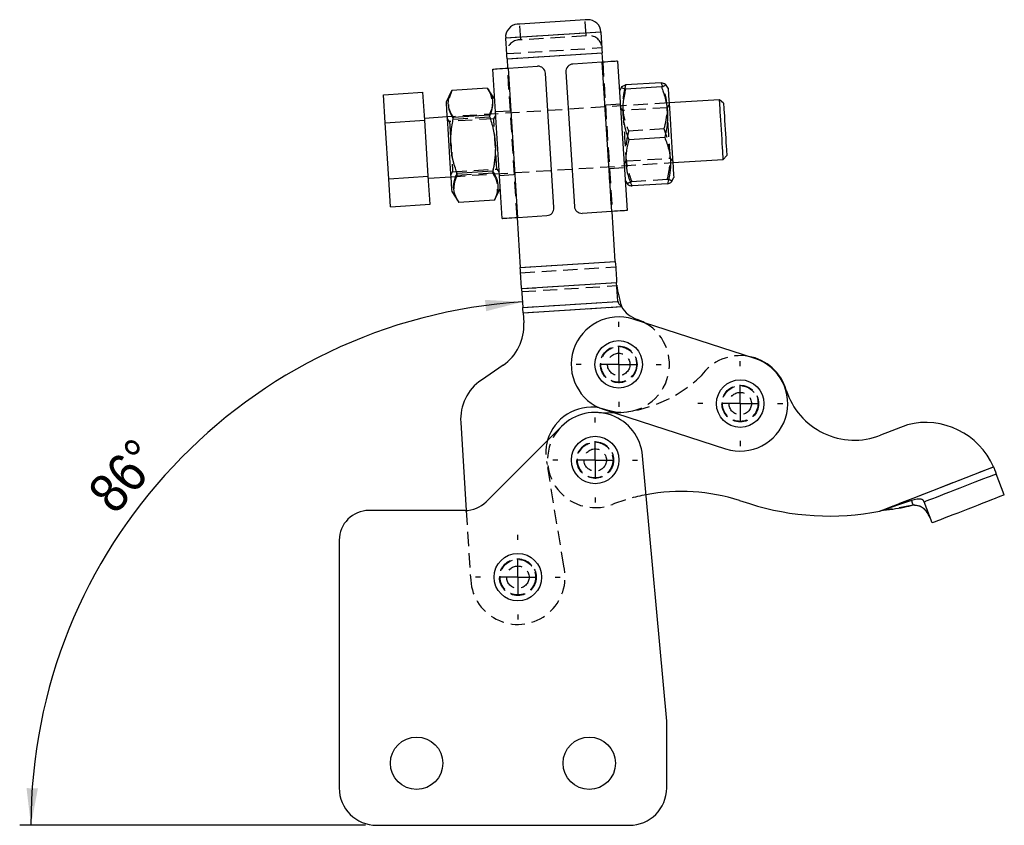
# Model space of a CAD drawing. Extents: x 37 to 394, y 12 to 285.
# Tile 3 of 7: x 37 to 124, y 213 to 285. Entities that reach past the tile are written whole.
import ezdxf

# ---------------------------------------------------------------- set-up
doc = ezdxf.new("R2010")
doc.units = 0
doc.linetypes.add('SLD-SÓLIDA', pattern=[0])
doc.linetypes.add('SLD-TRACEJADA', pattern=[1.905, 1.27, -0.635])
doc.layers.get('0').update_dxf_attribs({"linetype": 'CONTINUOUS'})
doc.styles.add('SLDTEXTSTYLE0', font='GOTHIC.TTF', dxfattribs={"width": 0.913})
doc.dimstyles.new('SLDDIMSTYLE5', dxfattribs={"dimtxt": 3.5, "dimasz": 3.302, "dimexe": 0, "dimexo": 0.0625, "dimgap": 0.875, "dimtad": 1, "dimdec": 4, "dimlfac": 1.5, "dimzin": 12, "dimtxsty": 'SLDTEXTSTYLE0', "dimsah": 1, "dimcen": 0.09, "dimazin": 3, "dimtfac": 1, "dimtdec": 0, "dimtofl": 0, "dimtmove": 0, "dimatfit": 3, "dimtolj": 1, "dimtzin": 12})

# ---------------------------------------------------------------- blocks, each defined once
blk = doc.blocks.new('*D17')
blk.add_line((67.495, 212.911), (36.688, 212.911))
blk.add_arc((84.429, 212.911), 46.741, 93.61254, 180)
for points in [[(81.484, 259.559), (78.148, 259.74), (78.248, 258.729)], [(37.688, 212.911), (38.312, 216.193), (37.296, 216.228)]]:
    blk.add_solid(points)
at = {"insert": (42.545, 242.791, 0.067), "char_height": 3.5, "attachment_point": 1, "rotation": 48.98388, "style": 'SLDTEXTSTYLE0'}
blk.add_mtext('86°', dxfattribs=at)
blk = doc.blocks.new('SW_CENTERMARKSYMBOL_6')
at = {"color": 0}
for p, q in [((0, 3.333), (0, 3.783)), ((0, 0), (0, 1.667)), ((-3.333, 0), (-3.783, 0)), ((0, 0), (-1.667, 0)), ((0, 0), (0, -1.667)), ((0, 0), (1.667, 0)), ((3.333, 0), (3.783, 0)), ((0, -3.333), (0, -3.783))]:
    blk.add_line(p, q, dxfattribs=at)
blk = doc.blocks.new('SW_CENTERMARKSYMBOL_7')
at = {"color": 0}
for p, q in [((0, 3.333), (0, 3.783)), ((0, 0), (0, 1.667)), ((-3.333, 0), (-3.783, 0)), ((0, 0), (-1.667, 0)), ((0, 0), (0, -1.667)), ((0, 0), (1.667, 0)), ((3.333, 0), (3.783, 0)), ((0, -3.333), (0, -3.783))]:
    blk.add_line(p, q, dxfattribs=at)
blk = doc.blocks.new('SW_CENTERMARKSYMBOL_8')
at = {"color": 0}
for p, q in [((0, 3.333), (0, 3.783)), ((0, 0), (0, 1.667)), ((-3.333, 0), (-3.783, 0)), ((0, 0), (-1.667, 0)), ((0, 0), (0, -1.667)), ((0, 0), (1.667, 0)), ((3.333, 0), (3.783, 0)), ((0, -3.333), (0, -3.783))]:
    blk.add_line(p, q, dxfattribs=at)
blk = doc.blocks.new('SW_CENTERMARKSYMBOL_9')
at = {"color": 0}
for p, q in [((0, 3.333), (0, 3.783)), ((0, 0), (0, 1.667)), ((-3.333, 0), (-3.783, 0)), ((0, 0), (-1.667, 0)), ((0, 0), (0, -1.667)), ((0, 0), (1.667, 0)), ((3.333, 0), (3.783, 0)), ((0, -3.333), (0, -3.783))]:
    blk.add_line(p, q, dxfattribs=at)

msp = doc.modelspace()

# ---------------------------------------------------------------- linework, layer by layer
at = {"color": 7, "linetype": 'SLD-SÓLIDA'}
for p, q in [((87.066344, 284.687233), (81.256539, 284.320436)), ((79.997619, 283.099745), (88.468791, 283.634565)), ((88.468791, 283.634565), (88.456433, 283.830309)), ((79.985261, 283.295487), (79.997619, 283.099745)), ((80.11643, 281.217873), (88.587603, 281.752695)), ((88.63971, 280.927345), (88.587603, 281.752695)), ((80.11643, 281.217873), (80.168538, 280.392522)), ((88.573176, 280.923145), (85.978342, 280.759322)), ((88.573176, 280.923145), (89.413295, 267.616305)), ((89.970394, 281.011357), (90.810513, 267.704517)), ((79.677973, 267.001671), (78.837854, 280.308509)), ((80.235072, 280.396724), (82.829906, 280.560545)), ((81.075191, 267.089883), (80.235072, 280.396724)), ((84.293361, 267.961054), (83.537254, 279.93721)), ((85.355006, 280.051973), (86.111114, 268.075817)), ((93.852591, 279.096749), (90.684541, 278.896738)), ((69.095574, 278.027161), (72.621886, 278.249795)), ((72.779526, 275.752914), (72.621886, 278.249795)), ((75.168505, 278.356405), (74.681155, 277.374103)), ((78.364363, 278.611317), (75.196313, 278.411303)), ((79.005878, 277.647142), (78.398568, 278.560782)), ((90.318148, 278.712252), (90.138418, 278.349988)), ((93.876598, 278.716509), (90.708548, 278.516498)), ((94.463141, 278.623027), (94.234134, 278.967546)), ((69.253213, 275.530283), (69.095574, 278.027161)), ((99.050148, 277.576637), (94.547153, 277.292343)), ((99.403822, 277.264969), (99.050148, 277.576637)), ((69.253213, 275.530283), (72.779526, 275.752914)), ((69.568491, 270.536523), (69.253213, 275.530283)), ((74.765167, 276.043419), (72.769141, 275.917403)), ((73.094803, 270.759155), (72.779526, 275.752914)), ((78.51645, 276.202383), (75.3484, 276.002372)), ((94.160846, 274.214222), (90.992796, 274.014209)), ((94.8832, 271.969608), (99.386197, 272.2539)), ((99.386197, 272.2539), (99.697864, 272.607574)), ((78.831663, 271.209644), (75.663613, 271.009631)), ((69.568491, 270.536523), (73.094803, 270.759155)), ((69.72613, 268.039643), (69.568491, 270.536523)), ((73.252442, 268.262274), (73.094803, 270.759155)), ((73.105188, 270.594666), (75.101214, 270.720685)), ((90.64249, 270.365885), (90.866353, 270.029102)), ((94.783353, 270.268338), (94.967213, 270.638922)), ((75.185226, 269.39), (75.792248, 268.476791)), ((79.022368, 268.680274), (79.509949, 269.663039)), ((94.421089, 270.092175), (91.253039, 269.892162)), ((75.796489, 268.47961), (75.82674, 268.425825)), ((78.99479, 268.625839), (75.82674, 268.425825)), ((78.99479, 268.625839), (79.017086, 268.682894)), ((69.72613, 268.039643), (73.252442, 268.262274)), ((89.413295, 267.616305), (86.818461, 267.452482)), ((89.761184, 263.164064), (89.479829, 267.620505)), ((81.008657, 267.085683), (81.290011, 262.629241)), ((81.075191, 267.089883), (83.670025, 267.253706)), ((81.290011, 262.629241), (89.761184, 263.164064)), ((81.408822, 260.74737), (89.879995, 261.282193)), ((81.408822, 260.74737), (81.515329, 259.060373)), ((89.983786, 259.63822), (89.879995, 261.282193)), ((81.515329, 259.060373), (89.987202, 259.59524)), ((81.545032, 258.589905), (90.309166, 259.143223)), ((81.545032, 258.589905), (81.602315, 257.682587)), ((102.194287, 254.524741), (91.364147, 258.01937)), ((79.755803, 253.907466), (77.833578, 252.598254)), ((88.764158, 249.961796), (99.5943, 246.467166)), ((75.987066, 248.823133), (76.482849, 240.970307)), ((84.967885, 248.467522), (78.245152, 241.744789)), ((115.797728, 248.610168), (113.37921, 247.669101)), ((94.339303, 222.199057), (92.195552, 245.849666)), ((113.334117, 240.921602), (123.45508, 244.859764)), ((123.45508, 244.859764), (123.519999, 244.701467)), ((123.45508, 244.859764), (123.473478, 244.821032)), ((124.424967, 242.375727), (123.699717, 244.239597)), ((100.819253, 241.865103), (101.713874, 241.579948)), ((116.143967, 241.854226), (113.334117, 240.921602)), ((117.997845, 239.874874), (117.272596, 241.738744)), ((76.369543, 240.967886), (67.814011, 240.967886)), ((65.1615, 238.315374), (65.1615, 216.2439)), ((94.339303, 216.2439), (94.339303, 222.199057)), ((68.494833, 212.910567), (91.00597, 212.910567))]:
    msp.add_line(p, q, dxfattribs=at)
at = {"color": 7, "linetype": 'SLD-TRACEJADA'}
for p, q in [((81.345648, 282.909033), (81.256539, 284.320436)), ((87.155452, 283.27583), (87.066344, 284.687233)), ((79.997619, 283.099745), (88.468791, 283.634565)), ((87.155452, 283.27583), (81.345648, 282.909033)), ((80.086727, 281.688339), (88.5579, 282.223162)), ((80.11643, 281.217873), (88.587603, 281.752695)), ((88.573176, 280.923145), (89.413295, 267.616305)), ((88.63971, 280.927345), (89.479829, 267.620505)), ((81.008657, 267.085683), (80.168538, 280.392522)), ((81.075191, 267.089883), (80.235072, 280.396724)), ((75.196313, 278.411303), (74.945538, 277.716398)), ((94.547153, 277.292343), (74.765167, 276.043419)), ((80.410072, 276.566805), (79.079388, 276.482795)), ((90.211928, 277.185641), (88.881244, 277.101628)), ((90.442288, 276.615689), (90.231227, 276.879961)), ((94.379803, 276.864282), (90.442288, 276.615689)), ((94.555951, 277.153), (94.379803, 276.864282)), ((74.985025, 275.639804), (74.773964, 275.904076)), ((78.922539, 275.888398), (74.985025, 275.639804)), ((78.52749, 276.02751), (75.35944, 275.827499)), ((79.098687, 276.177115), (78.922539, 275.888398)), ((94.112833, 274.974703), (90.944784, 274.77469)), ((90.54968, 271.835913), (90.725828, 272.12463)), ((90.725828, 272.12463), (94.663342, 272.373224)), ((94.663342, 272.373224), (94.874403, 272.108952)), ((75.092417, 270.860028), (75.268565, 271.148746)), ((75.101214, 270.720685), (94.8832, 271.969608)), ((75.268536, 271.149205), (75.268565, 271.148746)), ((75.268565, 271.148746), (79.206079, 271.397339)), ((79.206079, 271.397339), (79.41714, 271.133067)), ((89.238295, 271.446222), (90.568978, 271.530233)), ((78.842704, 271.034772), (75.674654, 270.834758)), ((79.436438, 270.827387), (80.767122, 270.9114)), ((94.397083, 270.472414), (91.229033, 270.272402)), ((81.290011, 262.629241), (89.761184, 263.164064)), ((81.319714, 262.158773), (89.790886, 262.693596)), ((81.408822, 260.74737), (89.879995, 261.282193)), ((81.426221, 260.471777), (89.898093, 261.006643)), ((81.515329, 259.060373), (89.987202, 259.59524)), ((81.545032, 258.589905), (90.309166, 259.143223)), ((88.646147, 249.656175), (87.912016, 249.710186)), ((85.168377, 236.017119), (83.702974, 245.062259)), ((113.334117, 240.921602), (123.45508, 244.859764)), ((116.306904, 241.43548), (113.334117, 240.921602)), ((76.482849, 240.970307), (76.874871, 234.760987))]:
    msp.add_line(p, q, dxfattribs=at)
at = {"color": 7, "linetype": 'SLD-SÓLIDA', "flags": 128}
for points in [[(88.468791, 283.634565), (88.481009, 283.441049), (88.494253, 283.231273), (88.508397, 283.007256), (88.523302, 282.771157), (88.538827, 282.525248), (88.554823, 282.271901), (88.571133, 282.013555), (88.587603, 281.752695)], [(80.11643, 281.217873), (80.099961, 281.478732), (80.08365, 281.737079), (80.067655, 281.990428), (80.05213, 282.236335), (80.037224, 282.472434), (80.023081, 282.69645), (80.009837, 282.906226), (79.997619, 283.099745)], [(89.970394, 281.011357), (89.943547, 281.009661), (89.864037, 281.004642), (89.734921, 280.996491), (89.561159, 280.985519), (89.349429, 280.972152), (89.107869, 280.956901), (88.84576, 280.940353), (88.573176, 280.923145)], [(78.837854, 280.308509), (78.864701, 280.310206), (78.944211, 280.315225), (79.073328, 280.323378), (79.24709, 280.334348), (79.458819, 280.347714), (79.70038, 280.362966), (79.962488, 280.379513), (80.235072, 280.396724)], [(94.463141, 278.623027), (94.463873, 278.611438), (94.468528, 278.53771), (94.477403, 278.397135), (94.490346, 278.19212), (94.507137, 277.926174), (94.527487, 277.603844), (94.551048, 277.23065), (94.577418, 276.812975), (94.606144, 276.357963), (94.636737, 275.873402), (94.668672, 275.367585), (94.701402, 274.849163), (94.734367, 274.327009), (94.767004, 273.810053), (94.798756, 273.307147), (94.829076, 272.82689), (94.857448, 272.3775), (94.883386, 271.96667), (94.906446, 271.601426), (94.926232, 271.288019), (94.942407, 271.031811), (94.954696, 270.837185), (94.962885, 270.70747), (94.966835, 270.64489), (94.967213, 270.638922)], [(74.681155, 277.374103), (74.682697, 277.349678), (74.688473, 277.258179), (74.698437, 277.100359), (74.712418, 276.87892), (74.730176, 276.597646), (74.751408, 276.261354), (74.77575, 275.875794), (74.802785, 275.447567), (74.832052, 274.983999), (74.86305, 274.493021), (74.895248, 273.983033), (74.928095, 273.462762), (74.961029, 272.941112), (74.993487, 272.427004), (75.024913, 271.929239), (75.054769, 271.45633), (75.082546, 271.016374), (75.107767, 270.616893), (75.130001, 270.264726), (75.148867, 269.965895), (75.164043, 269.725517), (75.17527, 269.547704), (75.182354, 269.435497), (75.185175, 269.390816), (75.185226, 269.39)], [(99.218172, 274.91527), (99.19122, 275.342183), (99.164965, 275.75804), (99.140088, 276.152069), (99.117233, 276.514065), (99.096994, 276.834654), (99.079892, 277.105532), (99.066372, 277.319684), (99.056783, 277.471562), (99.051374, 277.557233), (99.050148, 277.576637)], [(99.403822, 277.264969), (99.406056, 277.229592), (99.41269, 277.124531), (99.42352, 276.952984), (99.438219, 276.720158), (99.45634, 276.43313), (99.477333, 276.10062), (99.500559, 275.732733), (99.525314, 275.340646), (99.550843, 274.936273)], [(99.386197, 272.2539), (99.384971, 272.273306), (99.379562, 272.358976), (99.369974, 272.510856), (99.356454, 272.725005), (99.339351, 272.995884), (99.319112, 273.316472), (99.296257, 273.678469), (99.271381, 274.0725), (99.245125, 274.488357), (99.218172, 274.91527)], [(99.550843, 274.936273), (99.576374, 274.531898), (99.601127, 274.139811), (99.624354, 273.771924), (99.645346, 273.439414), (99.663468, 273.152386), (99.678168, 272.919562), (99.688998, 272.748013), (99.69563, 272.642952), (99.697864, 272.607574)], [(90.810513, 267.704517), (90.783666, 267.702822), (90.704157, 267.697802), (90.575039, 267.689651), (90.401277, 267.67868), (90.189548, 267.665312), (89.947987, 267.650062), (89.685878, 267.633513), (89.413295, 267.616305)], [(79.677973, 267.001671), (79.70482, 267.003366), (79.78433, 267.008386), (79.913446, 267.016537), (80.087208, 267.027508), (80.298938, 267.040875), (80.540499, 267.056126), (80.802607, 267.072675), (81.075191, 267.089883)], [(81.408822, 260.74737), (81.396604, 260.940888), (81.38336, 261.150665), (81.369217, 261.374682), (81.354311, 261.610781), (81.338786, 261.856687), (81.322791, 262.110034), (81.30648, 262.368382), (81.290011, 262.629241)], [(89.761184, 263.164064), (89.777653, 262.903204), (89.793963, 262.644857), (89.809959, 262.39151), (89.825484, 262.145602), (89.84039, 261.909503), (89.854533, 261.685486), (89.867777, 261.47571), (89.879995, 261.282193)], [(81.545032, 258.589905), (81.540915, 258.65512), (81.536837, 258.719707), (81.532838, 258.783044), (81.528957, 258.84452), (81.525231, 258.903545), (81.521695, 258.959549), (81.518384, 259.011994), (81.515329, 259.060373)], [(92.43251, 257.674635), (92.233208, 257.780621), (91.723129, 257.994445)], [(89.705144, 249.658163), (88.850971, 249.649217), (88.646147, 249.656175)], [(123.473478, 244.821032), (123.518365, 244.705662), (123.561122, 244.595781), (123.600232, 244.495275), (123.634311, 244.407697), (123.662151, 244.336144), (123.68277, 244.283148), (123.695446, 244.250582), (123.699717, 244.239597)], [(117.272596, 241.738744), (117.305306, 241.751472), (117.402767, 241.789395), (117.562999, 241.851743), (117.782737, 241.937245), (118.057509, 242.044161), (118.381721, 242.170315), (118.748774, 242.313139), (119.151195, 242.469725), (119.580793, 242.636885), (120.028819, 242.811216), (120.486158, 242.989171), (120.943494, 243.167125), (121.391522, 243.341457), (121.821118, 243.508616), (122.223539, 243.665202), (122.590594, 243.808026), (122.914804, 243.934179), (123.189576, 244.041096), (123.409314, 244.126598), (123.569546, 244.188946), (123.667009, 244.226869), (123.699717, 244.239597)], [(117.997845, 239.874874), (118.030556, 239.887601), (118.128017, 239.925525), (118.288249, 239.987872), (118.507986, 240.073374), (118.782759, 240.180291), (119.106971, 240.306445), (119.474024, 240.449268), (119.876444, 240.605854), (120.306042, 240.773014), (120.754068, 240.947346), (121.211407, 241.1253), (121.668744, 241.303254), (122.116772, 241.477586), (122.546367, 241.644746), (122.948788, 241.801331), (123.315844, 241.944155), (123.640053, 242.070309), (123.914826, 242.177226), (124.134563, 242.262728), (124.294795, 242.325075), (124.392259, 242.362998), (124.424967, 242.375727)], [(116.143967, 241.854226), (116.225434, 241.644853), (116.306904, 241.43548)], [(117.272596, 241.738744), (117.271868, 241.740619), (117.269682, 241.746231), (117.266059, 241.755548), (117.261012, 241.768513), (117.25458, 241.785048), (117.246797, 241.805052), (117.23771, 241.828405), (117.227373, 241.854966)]]:
    msp.add_lwpolyline(points, dxfattribs=at)
at = {"color": 7, "linetype": 'SLD-TRACEJADA', "flags": 128}
for points in [[(90.442288, 276.615689), (90.4427, 276.609169), (90.446722, 276.545464), (90.454916, 276.415663), (90.467036, 276.223709), (90.482709, 275.975435), (90.501464, 275.678388), (90.522728, 275.34159), (90.545854, 274.975277), (90.570142, 274.590576), (90.594853, 274.199177), (90.619235, 273.812976), (90.642549, 273.443703), (90.664086, 273.102581), (90.683191, 272.799973), (90.699284, 272.545074), (90.711876, 272.345629)], [(94.663342, 272.373224), (94.662658, 272.384067), (94.658098, 272.456293), (94.649389, 272.594223), (94.636798, 272.793665), (94.620705, 273.048564), (94.6016, 273.351172), (94.580063, 273.692294), (94.55675, 274.061567), (94.532367, 274.447771), (94.507656, 274.839167), (94.483368, 275.223868), (94.460242, 275.590183), (94.438978, 275.926982), (94.420225, 276.224029), (94.40455, 276.472302), (94.392431, 276.664254), (94.384236, 276.794056), (94.380214, 276.857763), (94.379803, 276.864282)], [(74.985025, 275.639804), (74.986709, 275.613121), (74.992621, 275.51948), (75.00261, 275.361262), (75.016372, 275.14328), (75.03349, 274.872156), (75.053442, 274.556127), (75.075623, 274.204795), (75.099359, 273.828836), (75.123929, 273.439675), (75.148585, 273.049133), (75.17258, 272.669079), (75.195183, 272.311056), (75.215709, 271.98595), (75.233532, 271.703635), (75.248113, 271.472687), (75.259007, 271.300127), (75.265885, 271.191197), (75.268536, 271.149205)], [(79.206079, 271.397339), (79.20605, 271.397799), (79.203399, 271.439788), (79.196522, 271.54872), (79.185627, 271.721281), (79.171046, 271.952226), (79.153223, 272.234544), (79.132697, 272.55965), (79.110094, 272.91767), (79.086099, 273.297724), (79.061443, 273.688266), (79.036873, 274.07743), (79.013137, 274.453389), (78.990956, 274.804721), (78.971004, 275.120749), (78.953886, 275.391874), (78.940124, 275.609855), (78.930136, 275.768071), (78.924223, 275.861715), (78.922539, 275.888398)], [(90.711876, 272.345629), (90.720584, 272.207699), (90.725144, 272.135476), (90.725828, 272.12463)], [(88.331904, 250.127887), (88.473272, 250.101318), (89.005627, 249.95333)]]:
    msp.add_lwpolyline(points, dxfattribs=at)
at = {"color": 7, "linetype": 'SLD-SÓLIDA'}
for centre, radius in [((90.064152, 253.990583), 2.116667), ((100.894294, 250.495954), 2.116667), ((87.96886, 245.466547), 2.116667), ((81.076572, 235.026259), 2.116667), ((72.058031, 218.4439), 2.333333), ((87.442602, 218.4439), 2.333333)]:
    msp.add_circle(centre, radius, dxfattribs=at)
at = {"color": 7, "linetype": 'SLD-TRACEJADA'}
for centre, radius in [((90.064152, 253.990583), 1.633333), ((90.064152, 253.990583), 1.5875), ((90.064152, 253.990583), 1), ((100.894294, 250.495954), 1.633333), ((100.894294, 250.495954), 1.5875), ((100.894294, 250.495954), 1), ((87.96886, 245.466547), 1.633333), ((87.96886, 245.466547), 1.5875), ((87.96886, 245.466547), 1), ((81.076572, 235.026259), 1.633333), ((81.076572, 235.026259), 1.5875), ((81.076572, 235.026259), 1)]:
    msp.add_circle(centre, radius, dxfattribs=at)
at = {"color": 7, "linetype": 'SLD-SÓLIDA'}
for centre, radius, start, end in [((81.164461, 283.133764), 1.190238, 85.56309582, 172.19084083), ((87.306938, 283.521568), 1.190236, 15.03419239, 101.66210295), ((86.020348, 280.093979), 0.666667, 93.6125379, 183.6125379), ((82.871912, 279.895204), 0.666667, 3.6125379, 93.6125379), ((83.628019, 267.919049), 0.666667, 273.6125379, 3.6125379), ((86.776455, 268.117823), 0.666667, 183.6125379, 273.6125379), ((91.218837, 261.133221), 1.326795, 183.61241846, 185.47443234), ((91.305094, 259.721612), 1.323937, 183.61130864, 185.47731783), ((92.587024, 260.502334), 2.652512, 210.82291332, 250.99267423), ((90.064152, 253.990583), 4.233333, 72.11633928, 252.11633928), ((77.366729, 257.415176), 4.244019, 304.2584729, 3.6125379), ((100.894294, 250.495954), 4.233333, 252.11633928, 72.11633928), ((100.894294, 250.495954), 4.274299, 16.30720813, 80.05532578), ((80.222652, 249.090545), 4.244019, 124.2584793, 183.61255286), ((111.070732, 253.601828), 6.366029, 197.41888921, 291.26147321), ((87.648891, 246.104265), 4.081181, 80.36583639, 164.07660268), ((87.96886, 245.466547), 4.244019, 5.17928196, 135.00000062), ((117.419164, 242.228351), 6.584576, 23.55522671, 104.25557863), ((95.663789, 225.69079), 16.976078, 72.320638, 100.70369621), ((76.369543, 243.620398), 2.652512, 270, 315.00000062), ((108.802635, 263.819629), 23.342107, 252.320638, 281.19410139), ((67.814012, 238.315374), 2.652512, 90, 180), ((68.494833, 216.2439), 3.333333, 180, 270), ((91.00597, 216.2439), 3.333333, 270, 0)]:
    msp.add_arc(centre, radius, start, end, dxfattribs=at)
at = {"color": 7, "linetype": 'SLD-TRACEJADA'}
for centre, radius, start, end in [((81.253569, 281.722361), 1.190238, 85.56309769, 172.19084067), ((87.396046, 282.110164), 1.190236, 15.0342237, 101.6620945), ((90.340899, 253.981823), 4.244019, 251.6618719, 60.47276022), ((100.894294, 250.495954), 4.274299, 80.05532578, 144.79867627), ((89.153298, 261.565874), 11.920491, 272.65339285, 313.78431421), ((87.96886, 245.466547), 4.244019, 135.00000062, 291.26146738), ((87.648891, 246.104265), 4.081181, 164.07660268, 194.79251692), ((95.663789, 225.69079), 16.976078, 100.70369621, 111.26146738), ((81.076572, 235.026259), 4.210067, 183.6125379, 13.6125379)]:
    msp.add_arc(centre, radius, start, end, dxfattribs=at)
at = {"color": 7, "linetype": 'SLD-SÓLIDA'}
for points, knots in [([(93.852591, 279.096749), (93.96624, 279.070792), (94.196002, 279.018314), (94.28476, 278.924667), (94.169616, 278.822525), (93.974866, 278.752063), (93.876598, 278.716509)], [0, 0, 0, 0, 0.264602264, 0.534942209, 0.765340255, 1, 1, 1, 1]), ([(75.3484, 276.002372), (75.223588, 276.204406), (74.971258, 276.612854), (74.849884, 277.233894), (74.928378, 277.82107), (75.093882, 278.181633), (75.173066, 278.354143)], [0, 0, 0, 0, 0.270916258, 0.547707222, 0.783603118, 1, 1, 1, 1]), ([(78.393658, 278.557519), (78.506928, 278.373153), (78.747071, 277.982282), (78.862953, 277.379706), (78.780219, 276.773472), (78.604908, 276.393905), (78.51645, 276.202383)], [0, 0, 0, 0, 0.247100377, 0.523874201, 0.759755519, 1, 1, 1, 1]), ([(90.708548, 278.516498), (90.594899, 278.542455), (90.365136, 278.594933), (90.276379, 278.68858), (90.391522, 278.790723), (90.586273, 278.861185), (90.684541, 278.896738)], [0, 0, 0, 0, 0.264602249, 0.534942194, 0.76534024, 1, 1, 1, 1]), ([(90.992796, 274.014209), (90.891681, 274.291785), (90.688474, 274.849619), (90.479988, 275.805376), (90.421521, 276.883844), (90.543038, 277.820201), (90.671814, 278.361959), (90.708548, 278.516498)], [0, 0, 0, 0, 0.192050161, 0.385956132, 0.6379335, 0.896718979, 1, 1, 1, 1]), ([(93.876598, 278.716509), (93.932477, 278.567816), (94.124887, 278.055815), (94.364819, 277.142828), (94.444995, 276.068574), (94.35818, 275.084383), (94.226875, 274.505381), (94.160846, 274.214222)], [0, 0, 0, 0, 0.1032806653, 0.3556322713, 0.6140409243, 0.8059156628, 1, 1, 1, 1]), ([(75.663613, 271.009631), (75.560553, 271.318017), (75.353436, 271.937769), (75.138313, 272.998655), (75.072434, 274.194539), (75.187588, 275.23166), (75.312708, 275.831317), (75.3484, 276.002372)], [0, 0, 0, 0, 0.192050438, 0.3859563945, 0.6379333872, 0.896719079, 1, 1, 1, 1]), ([(78.51645, 276.202383), (78.573372, 276.037173), (78.769373, 275.468301), (79.015662, 274.45461), (79.103233, 273.263248), (79.023122, 272.172867), (78.895726, 271.531942), (78.831663, 271.209644)], [0, 0, 0, 0, 0.103281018, 0.355632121, 0.614041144, 0.805915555, 1, 1, 1, 1]), ([(91.253039, 269.892162), (91.118886, 270.242879), (90.847673, 270.951919), (90.697498, 272.018352), (90.753934, 273.050423), (90.91269, 273.69099), (90.992796, 274.014209)], [0, 0, 0, 0, 0.264602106, 0.534942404, 0.765340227, 1, 1, 1, 1]), ([(94.160846, 274.214222), (94.294999, 273.863505), (94.566214, 273.154465), (94.716386, 272.088033), (94.659953, 271.05596), (94.501195, 270.415393), (94.421089, 270.092175)], [0, 0, 0, 0, 0.264602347, 0.534942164, 0.765340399, 1, 1, 1, 1]), ([(78.831663, 271.209644), (78.957387, 270.992434), (79.21156, 270.553303), (79.336486, 269.886781), (79.255917, 269.236998), (79.082363, 268.830799), (78.99479, 268.625839)], [0, 0, 0, 0, 0.264602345, 0.534942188, 0.765340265, 1, 1, 1, 1]), ([(75.82674, 268.425825), (75.701016, 268.643036), (75.446843, 269.082167), (75.321918, 269.74869), (75.402486, 270.398473), (75.576041, 270.804671), (75.663613, 271.009631)], [0, 0, 0, 0, 0.26460233, 0.534942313, 0.765340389, 1, 1, 1, 1]), ([(94.421089, 270.092175), (94.537685, 270.132634), (94.729183, 270.199084), (94.752216, 270.256758), (94.761225, 270.279316)], [0, 0, 0, 0, 0.6088666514, 1, 1, 1, 1]), ([(90.873516, 270.033863), (90.898429, 270.009594), (90.952547, 269.956875), (91.147717, 269.914844), (91.253039, 269.892162)], [0, 0, 0, 0, 0.4603579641, 1, 1, 1, 1]), ([(89.898093, 261.006643), (89.913043, 260.890965), (89.94417, 260.650106), (90.033654, 260.208677), (90.153589, 259.698455), (90.256079, 259.332683), (90.309166, 259.143223)], [0, 0, 0, 0, 0.22206312, 0.462370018, 0.721523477, 1, 1, 1, 1]), ([(89.898093, 261.006643), (89.913043, 260.890965), (89.94417, 260.650106), (90.033654, 260.208677), (90.153589, 259.698455), (90.256079, 259.332683), (90.309166, 259.143223)], [0, 0, 0, 0, 0.22206312, 0.462370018, 0.721523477, 1, 1, 1, 1]), ([(89.987202, 259.59524), (89.996908, 259.566283), (90.017805, 259.503939), (90.087794, 259.395506), (90.184695, 259.271338), (90.265735, 259.187926), (90.309166, 259.143223)], [0, 0, 0, 0, 0.198473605, 0.427310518, 0.693084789, 1, 1, 1, 1]), ([(116.306904, 241.43548), (116.032729, 241.365899), (115.433545, 241.213836), (114.439508, 241.049565), (113.720269, 240.966304), (113.334117, 240.921602)], [0, 0, 0, 0, 0.280925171, 0.613936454, 1, 1, 1, 1]), ([(117.227373, 241.854966), (117.219264, 241.867933), (117.202193, 241.89523), (117.143076, 241.929386), (117.058947, 241.959469), (116.897635, 241.995341), (116.576851, 241.981102), (116.312537, 241.903633), (116.143967, 241.854226)], [0, 0, 0, 0, 0.061403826, 0.129269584, 0.208635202, 0.312720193, 0.561674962, 1, 1, 1, 1]), ([(117.816952, 240.339763), (117.751793, 240.479806), (117.632742, 240.735675), (117.276724, 241.13411), (116.820614, 241.406281), (116.477528, 241.425782), (116.306904, 241.43548)], [0, 0, 0, 0, 0.3065868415, 0.5601550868, 0.781254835, 1, 1, 1, 1]), ([(117.816952, 240.339763), (117.762639, 240.450364), (117.650675, 240.678358), (117.381201, 241.008354), (117.119614, 241.243323), (116.797124, 241.423864), (116.511642, 241.430629), (116.306904, 241.43548)], [0, 0, 0, 0, 0.2488193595, 0.5129219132, 0.6402680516, 0.7420116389, 1, 1, 1, 1])]:
    msp.add_open_spline(points, degree=3, knots=knots, dxfattribs=at)
at = {"color": 7, "linetype": 'SLD-TRACEJADA'}
for points, knots in [([(94.112833, 274.974703), (94.201812, 275.339508), (94.381698, 276.077027), (94.396558, 277.153879), (94.210772, 278.170659), (93.972712, 278.786173), (93.852591, 279.096749)], [0, 0, 0, 0, 0.2646021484, 0.53494227, 0.765340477, 1, 1, 1, 1]), ([(78.765779, 277.662912), (78.740128, 277.785884), (78.672135, 278.111847), (78.482474, 278.419641), (78.364363, 278.611317)], [0, 0, 0, 0, 0.377257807, 1, 1, 1, 1]), ([(90.684541, 278.896738), (90.595562, 278.531933), (90.415676, 277.794413), (90.400818, 276.717561), (90.586604, 275.700782), (90.824664, 275.085268), (90.944784, 274.77469)], [0, 0, 0, 0, 0.264602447, 0.534942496, 0.765340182, 1, 1, 1, 1]), ([(74.908411, 277.141506), (74.904232, 277.095371), (74.881685, 276.84647), (75.034093, 276.401327), (75.250331, 276.01994), (75.35944, 275.827499)], [0, 0, 0, 0, 0.101301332, 0.546533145, 1, 1, 1, 1]), ([(78.52749, 276.02751), (78.631619, 276.259023), (78.806024, 276.646781), (78.80794, 277.036534), (78.808712, 277.193583)], [0, 0, 0, 0, 0.5970561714, 1, 1, 1, 1]), ([(90.944784, 274.77469), (90.90805, 274.62015), (90.78156, 274.088014), (90.658357, 273.1521), (90.713924, 272.076293), (90.923828, 271.110836), (91.12691, 270.552945), (91.229033, 270.272402)], [0, 0, 0, 0, 0.103281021, 0.355632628, 0.614041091, 0.805915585, 1, 1, 1, 1]), ([(94.397083, 270.472414), (94.462486, 270.760503), (94.593923, 271.339465), (94.680549, 272.313854), (94.602915, 273.391111), (94.364602, 274.304752), (94.168712, 274.826012), (94.112833, 274.974703)], [0, 0, 0, 0, 0.192050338, 0.38595643, 0.637933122, 0.896719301, 1, 1, 1, 1]), ([(75.180847, 272.89309), (75.183204, 272.838703), (75.199619, 272.459826), (75.372645, 271.766954), (75.573601, 271.146674), (75.674654, 270.834758)], [0, 0, 0, 0, 0.076916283, 0.535814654, 1, 1, 1, 1]), ([(78.842704, 271.034772), (78.903265, 271.353531), (79.024973, 271.99413), (79.1092, 272.703991), (79.078343, 273.086202), (79.073899, 273.141249)], [0, 0, 0, 0, 0.458811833, 0.922055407, 1, 1, 1, 1]), ([(75.674654, 270.834758), (75.571238, 270.618399), (75.382652, 270.223851), (75.381806, 269.828076), (75.381425, 269.649334)], [0, 0, 0, 0, 0.548374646, 1, 1, 1, 1]), ([(79.257306, 270.088201), (79.228234, 270.224305), (79.158732, 270.549684), (78.95893, 270.85637), (78.842704, 271.034772)], [0, 0, 0, 0, 0.41829381, 1, 1, 1, 1]), ([(91.229033, 270.272402), (91.123397, 270.232627), (90.909836, 270.152214), (90.811901, 270.072443), (90.867888, 270.037387), (90.873516, 270.033863)], [0, 0, 0, 0, 0.468192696, 0.946537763, 1, 1, 1, 1]), ([(94.761225, 270.279316), (94.775352, 270.29313), (94.821911, 270.338655), (94.693399, 270.403649), (94.496457, 270.449353), (94.397083, 270.472414)], [0, 0, 0, 0, 0.177497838, 0.584980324, 1, 1, 1, 1]), ([(79.041602, 268.745628), (79.127617, 268.92207), (79.269043, 269.212175), (79.272417, 269.503182), (79.27374, 269.617198)], [0, 0, 0, 0, 0.608201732, 1, 1, 1, 1]), ([(75.490559, 269.083674), (75.500012, 269.044746), (75.545731, 268.856468), (75.667153, 268.67905), (75.76347, 268.538316)], [0, 0, 0, 0, 0.206757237, 1, 1, 1, 1])]:
    msp.add_open_spline(points, degree=3, knots=knots, dxfattribs=at)

# ---------------------------------------------------------------- block references
for name, p in [('SW_CENTERMARKSYMBOL_7', (90.064152, 253.990583)), ('SW_CENTERMARKSYMBOL_6', (100.894294, 250.495954)), ('SW_CENTERMARKSYMBOL_8', (87.96886, 245.466547)), ('SW_CENTERMARKSYMBOL_9', (81.076572, 235.026259))]:
    msp.add_blockref(name, p)

# ---------------------------------------------------------------- dimensions: what is measured, and where the dimension line sits
dim = msp.add_angular_dim_2l(base=(50.352534, 244.903452), line1=((81.602315, 257.682587), (79.985261, 283.295488)), line2=((68.494833, 212.910566), (91.00597, 212.910566)), dimstyle='SLDDIMSTYLE5')
dim.commit()
dim.dimension.update_dxf_attribs({"geometry": '*D17', "text_midpoint": (49.1615, 243.585535), "dimtype": 162})

doc.saveas('drawing.dxf')
